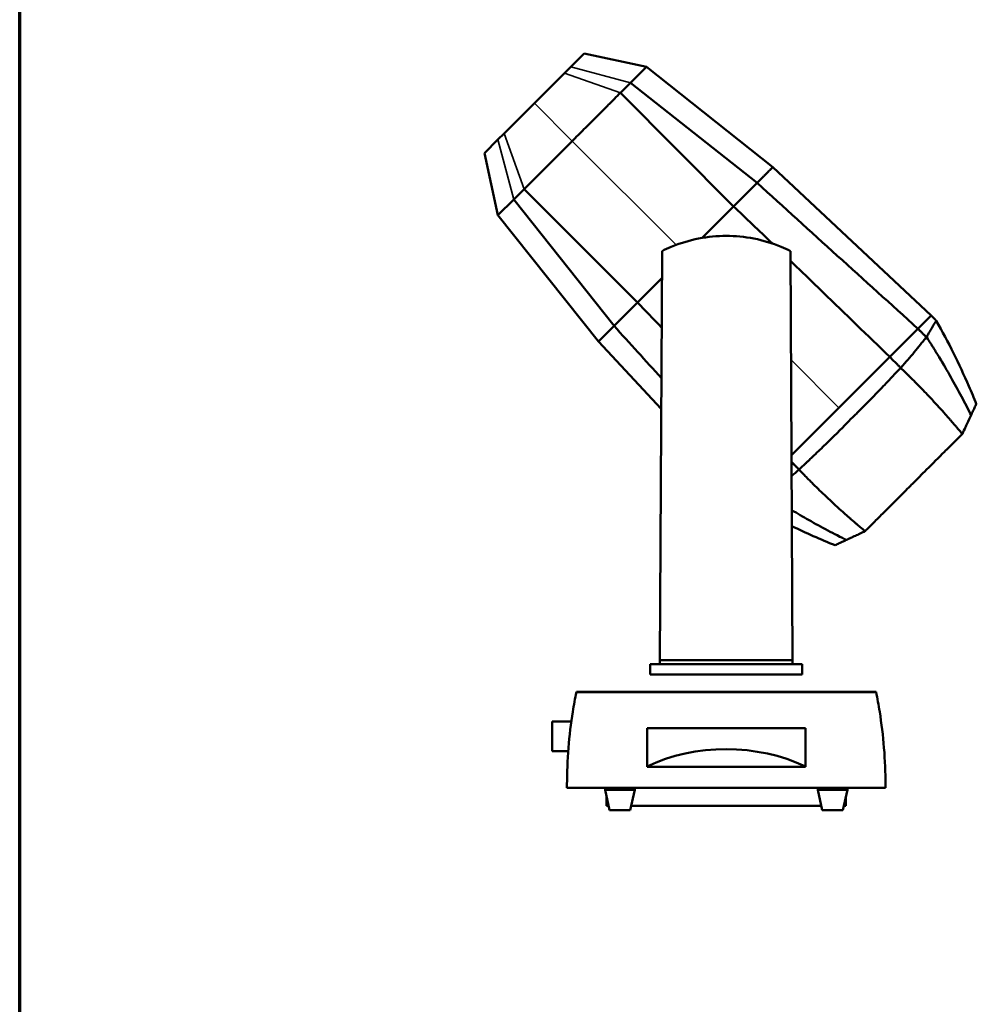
# Model space of a CAD drawing. Header units: millimetres. Extents: x 20 to 2980, y 20 to 2980.
# Tile 3 of 8: x 20 to 861, y 885 to 1751. Entities that reach past the tile are written whole.
import ezdxf

# ---------------------------------------------------------------- set-up
doc = ezdxf.new("R2010")
doc.units = ezdxf.units.MM
for name, color, linetype, lineweight in [('Border (ISO)', 7, 'Continuous', 70), ('Visible (ISO)', 7, 'Continuous', 50), ('Visible Narrow (ISO)', 7, 'Continuous', 35)]:
    doc.layers.add(name, color=color, linetype=linetype, lineweight=lineweight)

# ---------------------------------------------------------------- blocks, each defined once
blk = doc.blocks.new('Borders Chauvet')
at = {"layer": 'Border (ISO)'}
blk.add_line((20, 20), (20, 2980), dxfattribs=at)

msp = doc.modelspace()

# ---------------------------------------------------------------- linework, layer by layer
at = {"layer": 'Visible (ISO)'}
for p, q in [((516.25, 1721.29), (504.48, 1709.52)), ((570.98, 1709.47), (516.25, 1721.29)), ((504.48, 1709.52), (498.97, 1704.01)), ((556.98, 1695.47), (570.98, 1709.47)), ((682, 1621.22), (570.98, 1709.47)), ((498.97, 1704.01), (472.43, 1677.48)), ((548.11, 1686.6), (556.98, 1695.47)), ((668.21, 1607.43), (556.98, 1695.47)), ((647.55, 1586.77), (548.11, 1686.6)), ((445.92, 1650.96), (472.43, 1677.48)), ((440.41, 1645.45), (428.64, 1633.68)), ((440.41, 1645.45), (445.92, 1650.96)), ((505.7, 1644.19), (463.34, 1601.83)), ((440.46, 1578.95), (428.64, 1633.68)), ((821.16, 1490.87), (682, 1621.22)), ((463.34, 1601.83), (454.46, 1592.95)), ((563.17, 1502.4), (463.34, 1601.83)), ((668.21, 1607.43), (647.55, 1586.77)), ((440.46, 1578.95), (454.46, 1592.95)), ((542.5, 1481.72), (454.46, 1592.95)), ((647.55, 1586.77), (619.81, 1559.03)), ((528.71, 1467.94), (440.46, 1578.95)), ((584.68, 1547.54), (582.8, 1187.95)), ((699.44, 1187.95), (697.56, 1547.54)), ((584.56, 1523.78), (563.17, 1502.4)), ((821.16, 1490.87), (809.61, 1479.31)), ((542.5, 1481.72), (528.71, 1467.94)), ((809.61, 1479.31), (784.81, 1454.51)), ((583.96, 1408.96), (528.71, 1467.94)), ((784.81, 1454.51), (740.12, 1409.82)), ((740.12, 1409.82), (698.5, 1368.2)), ((848.69, 1386.82), (848.56, 1386.69)), ((705.13, 1355.47), (705.15, 1355.46)), ((763.11, 1301.24), (763.24, 1301.38)), ((582.78, 1184.3), (582.8, 1187.95)), ((582.8, 1187.95), (699.44, 1187.95)), ((699.44, 1187.95), (699.46, 1184.3)), ((582.78, 1184.3), (574.28, 1184.3)), ((574.28, 1184.3), (574.28, 1175.27)), ((582.78, 1184.3), (699.46, 1184.3)), ((707.96, 1184.3), (699.46, 1184.3)), ((707.96, 1175.27), (707.96, 1184.3)), ((707.96, 1175.27), (574.28, 1175.27)), ((772.86, 1159.94), (509.39, 1159.94)), ((509.44, 1160.21), (772.8, 1160.21)), ((488.1, 1133.95), (488.1, 1107.96)), ((504.96, 1133.95), (488.1, 1133.95)), ((571.58, 1128.09), (710.66, 1128.09)), ((571.58, 1094.54), (571.58, 1128.09)), ((710.66, 1128.09), (710.66, 1094.51)), ((502.22, 1107.96), (488.1, 1107.96)), ((571.58, 1094.06), (571.58, 1094.54)), ((571.58, 1094.06), (710.66, 1094.06)), ((710.66, 1094.51), (710.66, 1094.06)), ((501.13, 1075.76), (781.11, 1075.76)), ((534.54, 1074.09), (534.54, 1075.76)), ((560.73, 1074.09), (534.54, 1074.09)), ((538.6, 1056.03), (534.54, 1074.09)), ((556.67, 1056.03), (560.73, 1074.09)), ((560.73, 1074.09), (560.73, 1075.76)), ((721.51, 1074.09), (721.51, 1075.76)), ((747.7, 1074.09), (721.51, 1074.09)), ((725.57, 1056.03), (721.51, 1074.09)), ((743.64, 1056.03), (747.7, 1074.09)), ((747.7, 1074.09), (747.7, 1075.76)), ((535.9, 1059.82), (535.9, 1068.07)), ((746.35, 1059.82), (746.35, 1068.07)), ((537.75, 1059.82), (535.9, 1059.82)), ((556.67, 1056.03), (538.6, 1056.03)), ((724.72, 1059.82), (557.52, 1059.82)), ((743.64, 1056.03), (725.57, 1056.03)), ((746.35, 1059.82), (744.49, 1059.82))]:
    msp.add_line(p, q, dxfattribs=at)
msp.add_ellipse((641.09, 1031.34), major_axis=(117.79, 0), ratio=0.664695, start_param=0.938951, end_param=2.202079, dxfattribs=at)
for points, knots in [([(548.11, 1686.6), (546.37, 1684.86), (544.17, 1682.66), (540.6, 1679.09), (538.56, 1677.05), (536.74, 1675.23), (535.82, 1674.31), (534.67, 1673.16), (533.29, 1671.78), (531.44, 1669.93), (529.1, 1667.59), (523.86, 1662.35), (516.07, 1654.56), (509.16, 1647.65), (505.7, 1644.19)], [0, 0, 0, 0, 0.819296, 1.02412, 1.638591, 1.741003, 1.843415, 2.048239, 2.253063, 2.457887, 2.867535, 3.277183, 4.744908, 6.212633, 6.212633, 6.212633, 6.212633]), ([(682, 1621.22), (682, 1621.22), (681.95, 1621.18), (681.86, 1621.09), (681.77, 1621), (681.64, 1620.86), (681.46, 1620.69), (681.28, 1620.51), (681.06, 1620.29), (680.8, 1620.02), (680.53, 1619.76), (680.22, 1619.45), (679.87, 1619.09), (679.51, 1618.74), (679.12, 1618.34), (678.68, 1617.9), (678.44, 1617.67), (678.2, 1617.42), (677.95, 1617.17), (677.69, 1616.91), (677.42, 1616.65), (677.14, 1616.37), (676.86, 1616.09), (676.57, 1615.8), (676.27, 1615.49), (675.97, 1615.19), (675.65, 1614.87), (675.32, 1614.55), (675, 1614.22), (674.66, 1613.88), (674.31, 1613.53), (673.96, 1613.18), (673.6, 1612.82), (673.22, 1612.45), (672.85, 1612.08), (672.47, 1611.69), (672.07, 1611.29), (671.67, 1610.9), (671.27, 1610.49), (670.85, 1610.07), (670.43, 1609.65), (670, 1609.22), (669.56, 1608.78), (669.33, 1608.56), (669.1, 1608.33), (668.87, 1608.1), (668.65, 1607.88), (668.43, 1607.65), (668.21, 1607.43)], [0.0003479, 0.0003479, 0.0003479, 0.0003479, 0.0979975, 0.0979975, 0.0979975, 0.1956472, 0.1956472, 0.1956472, 0.2932968, 0.2932968, 0.2932968, 0.3909464, 0.3909464, 0.3909464, 0.4885959, 0.4885959, 0.4885959, 0.5397365, 0.5397365, 0.5397365, 0.5908769, 0.5908769, 0.5908769, 0.6420173, 0.6420173, 0.6420173, 0.6931576, 0.6931576, 0.6931576, 0.744298, 0.744298, 0.744298, 0.7954384, 0.7954384, 0.7954384, 0.8465788, 0.8465788, 0.8465788, 0.8977192, 0.8977192, 0.8977192, 0.9488596, 0.9488596, 0.9488596, 0.975031, 0.975031, 0.975031, 1, 1, 1, 1]), ([(809.61, 1479.31), (786, 1500.68), (762.37, 1522.07), (715.24, 1564.78), (691.7, 1586.12), (668.21, 1607.43)], [0, 0, 0, 0, 9.566766, 9.566766, 19.109099, 19.109099, 19.109099, 19.109099]), ([(697.56, 1547.54), (694.92, 1548.86), (692.23, 1550.09), (681.72, 1554.44), (673.6, 1556.88), (657.28, 1560.08), (649.07, 1560.84), (633.18, 1560.84), (624.97, 1560.08), (608.64, 1556.88), (600.52, 1554.44), (590.01, 1550.09), (587.32, 1548.86), (584.68, 1547.54)], [32.57704, 32.57704, 32.57704, 32.57704, 33.414064, 33.414064, 35.797371, 35.797371, 38.180678, 38.180678, 40.563984, 40.563984, 42.947291, 42.947291, 43.784315, 43.784315, 43.784315, 43.784315]), ([(784.81, 1454.51), (765.67, 1473.07), (745.53, 1492.57), (717.63, 1519.53), (707.81, 1529.01), (697.61, 1538.83)], [-18.812867, -18.812867, -18.812867, -18.812867, -10.247649, -10.247649, -6.380062, -6.380062, -6.380062, -6.380062]), ([(563.17, 1502.4), (563.05, 1502.27), (562.92, 1502.15), (562.8, 1502.02), (562.52, 1501.74), (562.22, 1501.44), (561.91, 1501.13), (561.59, 1500.81), (561.26, 1500.49), (560.95, 1500.18), (560.8, 1500.02), (560.65, 1499.87), (560.51, 1499.73), (560.37, 1499.59), (560.24, 1499.46), (560.1, 1499.33), (559.97, 1499.19), (559.83, 1499.05), (559.69, 1498.91), (559.54, 1498.77), (559.4, 1498.62), (559.25, 1498.47), (558.8, 1498.02), (558.33, 1497.56), (557.91, 1497.14), (557.77, 1497), (557.63, 1496.86), (557.5, 1496.72), (557.23, 1496.45), (556.96, 1496.18), (556.68, 1495.9), (556.39, 1495.62), (556.1, 1495.33), (555.81, 1495.04), (555.53, 1494.75), (555.25, 1494.47), (554.98, 1494.2), (554.71, 1493.93), (554.45, 1493.67), (554.18, 1493.4), (553.65, 1492.88), (553.08, 1492.31), (552.54, 1491.77), (552.24, 1491.47), (551.95, 1491.17), (551.65, 1490.87), (551.36, 1490.58), (551.06, 1490.28), (550.76, 1489.98), (550.17, 1489.39), (549.58, 1488.8), (549, 1488.22), (548.71, 1487.93), (548.42, 1487.65), (548.14, 1487.36), (547.86, 1487.08), (547.57, 1486.8), (547.3, 1486.52), (547.16, 1486.38), (547.02, 1486.24), (546.87, 1486.1), (546.43, 1485.65), (545.93, 1485.15), (545.51, 1484.73), (545.37, 1484.59), (545.24, 1484.46), (545.12, 1484.34), (545, 1484.23), (544.9, 1484.12), (544.81, 1484.03), (544.71, 1483.94), (544.63, 1483.86), (544.55, 1483.77), (544.46, 1483.68), (544.36, 1483.58), (544.25, 1483.48), (544.05, 1483.28), (543.83, 1483.06), (543.57, 1482.8), (543.22, 1482.44), (542.86, 1482.08), (542.5, 1481.72)], [0.067144, 0.067144, 0.067144, 0.067144, 0.092258, 0.092258, 0.092258, 0.147232, 0.147232, 0.147232, 0.203753, 0.203753, 0.203753, 0.232558, 0.232558, 0.232558, 0.261703, 0.261703, 0.261703, 0.291168, 0.291168, 0.291168, 0.32093, 0.32093, 0.32093, 0.411721, 0.411721, 0.411721, 0.442382, 0.442382, 0.442382, 0.504086, 0.504086, 0.504086, 0.566042, 0.566042, 0.566042, 0.62793, 0.62793, 0.62793, 0.689433, 0.689433, 0.689433, 0.809975, 0.809975, 0.809975, 0.876723, 0.876723, 0.876723, 0.941796, 0.941796, 0.941796, 1.069317, 1.069317, 1.069317, 1.13259, 1.13259, 1.13259, 1.196049, 1.196049, 1.196049, 1.22797, 1.22797, 1.22797, 1.325133, 1.325133, 1.325133, 1.358186, 1.358186, 1.358186, 1.391687, 1.391687, 1.391687, 1.425714, 1.425714, 1.425714, 1.460362, 1.460362, 1.460362, 1.527682, 1.527682, 1.527682, 1.621449, 1.621449, 1.621449, 1.621449]), ([(817.54, 1471.44), (817.56, 1471.58), (817.6, 1471.74), (817.67, 1472.15), (817.69, 1472.32), (817.8, 1472.97), (817.88, 1473.18), (818.26, 1473.84), (818.75, 1474.62), (820.27, 1477.31), (821.02, 1478.65), (822.61, 1481.44), (823.34, 1482.72), (824.51, 1484.58), (824.96, 1485.2), (825.54, 1485.93), (825.71, 1486.11), (825.79, 1486.15), (825.79, 1486.16), (825.79, 1486.16)], [-3.460187, -3.460187, -3.460187, -3.460187, -3.372501, -3.372501, -3.296175, -3.296175, -3.054991, -3.054991, -2.863049, -2.863049, -2.567644, -2.567644, -2.184893, -2.184893, -1.83762, -1.83762, -1.55934, -1.55934, -1.502677, -1.502677, -1.502677, -1.502677]), ([(825.79, 1486.15), (836.34, 1467.55), (845.89, 1448.36), (856.72, 1423.59), (858.89, 1418.38), (860.95, 1413.12)], [0, 0, 0, 0, 6.414772, 6.414772, 8.109012, 8.109012, 8.109012, 8.109012]), ([(817.03, 1471.79), (815.99, 1470.65), (815.26, 1469.65), (813.64, 1467.59), (812.78, 1466.51), (810.14, 1463.23), (808.31, 1461), (804.55, 1456.47), (802.61, 1454.18), (799.61, 1450.7), (798.6, 1449.53), (796.28, 1446.88), (795.26, 1445.76), (794.47, 1444.8)], [0.000032, 0.000032, 0.000032, 0.000032, 0.616059, 0.616059, 1.2866, 1.2866, 2.626902, 2.626902, 3.960903, 3.960903, 4.627736, 4.627736, 5.463921, 5.463921, 5.463921, 5.463921]), ([(809.59, 1479.3), (810.03, 1478.84), (810.35, 1478.53), (811.94, 1476.93), (812.37, 1476.49), (813.8, 1475.05), (814.26, 1474.58), (815.2, 1473.64), (815.37, 1473.46), (816.29, 1472.53), (816.51, 1472.31), (817.03, 1471.79)], [0.000001, 0.000001, 0.000001, 0.000001, 0.189891, 0.189891, 0.3011397, 0.3011397, 0.4231073, 0.4231073, 0.4461957, 0.4461957, 0.5369632, 0.5369632, 0.5369632, 0.5369632]), ([(817.03, 1471.79), (817.11, 1471.73), (817.19, 1471.68), (817.36, 1471.56), (817.45, 1471.5), (817.54, 1471.44)], [-0.07051315, -0.07051315, -0.07051315, -0.07051315, -0.03581429, -0.03581429, 0, 0, 0, 0]), ([(856.3, 1403.15), (855.34, 1405.04), (853.91, 1408.05), (850.83, 1414.14), (849.4, 1416.9), (844.94, 1425.33), (841.86, 1430.94), (835.35, 1442.42), (831.9, 1448.3), (827.47, 1455.6), (826.58, 1457.06), (825.01, 1459.59), (824.33, 1460.69), (822.67, 1463.34), (821.82, 1464.71), (819.58, 1468.15), (818.75, 1469.37), (817.54, 1471.44)], [-11.963499, -11.963499, -11.963499, -11.963499, -10.211327, -10.211327, -8.768548, -8.768548, -5.887415, -5.887415, -2.904645, -2.904645, -2.163027, -2.163027, -1.596675, -1.596675, -0.730539, -0.730539, -0.000661, -0.000661, -0.000661, -0.000661]), ([(794.47, 1444.8), (793.9, 1445.38), (793.58, 1445.7), (792.2, 1447.08), (791.91, 1447.37), (790.63, 1448.66), (790.27, 1449.02), (788.99, 1450.3), (788.15, 1451.14), (786.78, 1452.52), (786.55, 1452.74), (785.52, 1453.78), (785.23, 1454.07), (784.8, 1454.5)], [-1.645314, -1.645314, -1.645314, -1.645314, -1.097718, -1.097718, -0.750378, -0.750378, -0.612741, -0.612741, -0.350656, -0.350656, -0.182458, -0.182458, -0.000003, -0.000003, -0.000003, -0.000003]), ([(705.15, 1355.46), (707.14, 1357.44), (708.38, 1358.54), (711.71, 1361.66), (712.37, 1362.29), (713.91, 1363.74), (714.78, 1364.55), (719.13, 1368.68), (722.61, 1372.01), (735.69, 1384.66), (742.91, 1391.9), (747.7, 1396.82), (749.68, 1398.91), (753.16, 1402.29), (753.94, 1403.04), (755.73, 1404.79), (756.55, 1405.61), (757.79, 1406.82), (758.18, 1407.21), (760.62, 1409.63), (767.5, 1416.51), (780.16, 1429.65), (783.19, 1432.82), (787.18, 1437.08), (788.42, 1438.47), (790.74, 1440.94), (791.49, 1441.72), (792.59, 1442.86), (792.97, 1443.26), (793.76, 1444.07), (794.1, 1444.41), (794.47, 1444.8)], [0.000012, 0.000012, 0.000012, 0.000012, 0.849866, 0.849866, 1.059095, 1.059095, 1.342911, 1.342911, 2.466427, 2.466427, 5.56156, 5.56156, 6.505219, 6.505219, 6.776947, 6.776947, 7.020741, 7.020741, 7.127872, 7.127872, 7.655972, 7.655972, 7.856391, 7.856391, 7.987702, 7.987702, 8.050544, 8.050544, 8.081943, 8.081943, 8.117157, 8.117157, 8.117157, 8.117157]), ([(848.56, 1386.69), (847.51, 1388.17), (846.46, 1389.39), (844.42, 1391.8), (843.99, 1392.31), (842.99, 1393.49), (842.44, 1394.12), (841.1, 1395.67), (840.33, 1396.57), (839.13, 1397.96), (838.69, 1398.47), (837.74, 1399.55), (837.23, 1400.13), (835.36, 1402.26), (833.99, 1403.81), (831.82, 1406.24), (831.02, 1407.13), (828.1, 1410.37), (825.94, 1412.72), (821.47, 1417.56), (819.14, 1420.04), (813.22, 1426.24), (809.6, 1429.96), (804.96, 1434.6), (804.03, 1435.53), (802.36, 1437.19), (801.66, 1437.89), (800.39, 1439.14), (799.88, 1439.64), (797.08, 1442.37), (796.12, 1443.4), (794.47, 1444.8)], [-5.431374, -5.431374, -5.431374, -5.431374, -4.969481, -4.969481, -4.845523, -4.845523, -4.669068, -4.669068, -4.435713, -4.435713, -4.300975, -4.300975, -4.147156, -4.147156, -3.737688, -3.737688, -3.504136, -3.504136, -2.883097, -2.883097, -2.234282, -2.234282, -1.261353, -1.261353, -1.019893, -1.019893, -0.834618, -0.834618, -0.681121, -0.681121, -0.000274, -0.000274, -0.000274, -0.000274]), ([(860.95, 1413.12), (860.95, 1413.12), (860.94, 1413.09), (860.83, 1412.85), (860.44, 1412.02), (859.9, 1410.86), (859.64, 1410.31), (858.84, 1408.58), (858.47, 1407.8), (857.76, 1406.28), (857.4, 1405.51), (856.85, 1404.32), (856.59, 1403.78), (856.3, 1403.15)], [-5.91509, -5.91509, -5.91509, -5.91509, -5.685056, -5.685056, -4.348143, -4.348143, -3.153988, -3.153988, -1.426423, -1.426423, -0.790643, -0.790643, -0.000001, -0.000001, -0.000001, -0.000001]), ([(856.3, 1403.15), (855.38, 1401.17), (854.38, 1399.03), (852.02, 1393.98), (851.38, 1392.59), (849.83, 1389.26), (849.13, 1387.76), (848.69, 1386.82)], [0.000001, 0.000001, 0.000001, 0.000001, 0.957583, 0.957583, 1.304036, 1.304036, 1.76948, 1.76948, 1.76948, 1.76948]), ([(848.56, 1386.69), (846.62, 1384.75), (845, 1383.14), (838.11, 1376.25), (835.58, 1373.72), (827.77, 1365.91), (822.54, 1360.68), (812.62, 1350.76), (809.28, 1347.42), (805.84, 1343.98), (805.58, 1343.72), (802.77, 1340.91), (798.87, 1337), (788.55, 1326.68), (783.46, 1321.59), (775.87, 1314), (773.44, 1311.57), (766.62, 1304.75), (765.17, 1303.3), (763.24, 1301.38)], [0.000001, 0.000001, 0.000001, 0.000001, 0.848339, 0.848339, 1.384402, 1.384402, 2.455164, 2.455164, 3.414029, 3.414029, 3.806301, 3.806301, 4.033386, 4.033386, 4.254487, 4.254487, 4.365133, 4.365133, 4.541467, 4.541467, 4.541467, 4.541467]), ([(698.53, 1362.04), (699.19, 1361.39), (699.85, 1360.73), (700.95, 1359.64), (701.29, 1359.29), (702.55, 1358.03), (702.86, 1357.73), (704.23, 1356.36), (704.55, 1356.03), (705.13, 1355.47)], [-0.5545949, -0.5545949, -0.5545949, -0.5545949, -0.4597504, -0.4597504, -0.3962026, -0.3962026, -0.2418918, -0.2418918, -0.000001, -0.000001, -0.000001, -0.000001]), ([(698.6, 1349.77), (699.58, 1350.62), (700.58, 1351.49), (703.05, 1353.65), (704.17, 1354.68), (705.13, 1355.47)], [4.066907, 4.066907, 4.066907, 4.066907, 4.634162, 4.634162, 5.474547, 5.474547, 5.474547, 5.474547]), ([(763.24, 1301.38), (761.76, 1302.42), (760.54, 1303.47), (758.13, 1305.52), (757.63, 1305.94), (756.45, 1306.95), (755.82, 1307.49), (754.26, 1308.83), (753.36, 1309.6), (751.98, 1310.81), (751.47, 1311.25), (750.38, 1312.2), (749.8, 1312.7), (747.67, 1314.57), (746.13, 1315.94), (743.69, 1318.12), (742.81, 1318.91), (739.57, 1321.83), (737.21, 1323.99), (732.38, 1328.47), (729.9, 1330.8), (723.7, 1336.71), (719.98, 1340.33), (715.34, 1344.97), (714.41, 1345.9), (712.75, 1347.57), (712.05, 1348.27), (710.8, 1349.54), (710.3, 1350.05), (707.56, 1352.85), (706.54, 1353.81), (705.15, 1355.46)], [-5.42506, -5.42506, -5.42506, -5.42506, -4.963711, -4.963711, -4.8399, -4.8399, -4.663653, -4.663653, -4.430573, -4.430573, -4.295995, -4.295995, -4.142357, -4.142357, -3.733372, -3.733372, -3.500096, -3.500096, -2.879789, -2.879789, -2.231861, -2.231861, -1.260272, -1.260272, -1.019145, -1.019145, -0.834154, -0.834154, -0.680866, -0.680866, -0.000012, -0.000012, -0.000012, -0.000012]), ([(746.79, 1293.63), (744.91, 1294.59), (741.97, 1295.98), (735.86, 1299.07), (733.12, 1300.49), (724.78, 1304.9), (719.19, 1307.97), (708.65, 1313.95), (703.69, 1316.83), (698.75, 1319.79)], [0.000001, 0.000001, 0.000001, 0.000001, 0.716529, 0.716529, 1.298219, 1.298219, 2.453204, 2.453204, 3.465203, 3.465203, 3.465203, 3.465203]), ([(746.79, 1293.63), (747.51, 1293.97), (748.1, 1294.25), (749.26, 1294.78), (749.9, 1295.08), (751.85, 1296), (753.21, 1296.63), (755.96, 1297.91), (757.34, 1298.56), (760.67, 1300.11), (762.17, 1300.81), (763.11, 1301.24)], [-1.153992, -1.153992, -1.153992, -1.153992, -1.035606, -1.035606, -0.896586, -0.896586, -0.619945, -0.619945, -0.355402, -0.355402, -0.000001, -0.000001, -0.000001, -0.000001]), ([(746.79, 1293.63), (746.27, 1293.39), (745.77, 1293.16), (744.76, 1292.69), (744.17, 1292.41), (742.7, 1291.73), (742.07, 1291.43), (740.31, 1290.61), (738.78, 1289.9), (736.94, 1289.04), (736.83, 1288.99), (736.82, 1288.98), (736.82, 1288.98), (736.82, 1288.98)], [-7.440737, -7.440737, -7.440737, -7.440737, -7.19395, -7.19395, -6.953865, -6.953865, -6.230254, -6.230254, -5.449994, -5.449994, -4.901481, -4.901481, -4.862603, -4.862603, -4.862603, -4.862603]), ([(509.39, 1159.94), (508.25, 1154.35), (507.19, 1148.56), (504.61, 1132.37), (503.31, 1121.65), (501.57, 1100.03), (501.14, 1089.12), (501.12, 1077.61), (501.12, 1076.69), (501.13, 1075.76)], [-84.441224, -84.441224, -84.441224, -84.441224, -82.597122, -82.597122, -79.420979, -79.420979, -76.244835, -76.244835, -75.968702, -75.968702, -75.968702, -75.968702]), ([(781.11, 1075.76), (781.12, 1076.69), (781.12, 1077.61), (781.1, 1089.12), (780.67, 1100.03), (778.93, 1121.65), (777.63, 1132.37), (775.05, 1148.56), (773.99, 1154.35), (772.86, 1159.94)], [-25.696202, -25.696202, -25.696202, -25.696202, -25.420069, -25.420069, -22.243925, -22.243925, -19.067781, -19.067781, -17.22368, -17.22368, -17.22368, -17.22368])]:
    msp.add_open_spline(points, degree=3, knots=knots, dxfattribs=at)
for points in [[(681.66, 1554.16), (669.88, 1565.47), (658.13, 1576.71), (647.55, 1586.77)], [(563.17, 1502.4), (569.76, 1495.49), (576.93, 1488), (584.33, 1480.29)], [(821.15, 1490.85), (822.71, 1489.3), (824.26, 1487.74), (825.79, 1486.15)], [(542.5, 1481.72), (556.36, 1466.45), (570.23, 1451.15), (584.1, 1435.85)], [(736.82, 1288.98), (723.92, 1294.04), (711.28, 1299.74), (698.83, 1305.8)]]:
    msp.add_open_spline(points, degree=3, dxfattribs=at)
for points in [[(509.44, 1160.21), (509.41, 1160.07), (509.39, 1159.94)], [(772.86, 1159.94), (772.83, 1160.07), (772.8, 1160.21)]]:
    msp.add_rational_spline(points, [1, 0.999999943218, 1], degree=2, dxfattribs=at)
at = {"layer": 'Visible Narrow (ISO)'}
for p, q in [((556.98, 1695.47), (504.48, 1709.52)), ((548.11, 1686.6), (498.97, 1704.01)), ((505.7, 1644.19), (472.43, 1677.48)), ((454.46, 1592.95), (440.41, 1645.45)), ((463.34, 1601.83), (445.92, 1650.96)), ((597.03, 1552.9), (505.7, 1644.19)), ((740.12, 1409.82), (698.06, 1451.87))]:
    msp.add_line(p, q, dxfattribs=at)

# ---------------------------------------------------------------- block references
msp.add_blockref('Borders Chauvet', (0, 0))

doc.saveas('drawing.dxf')
